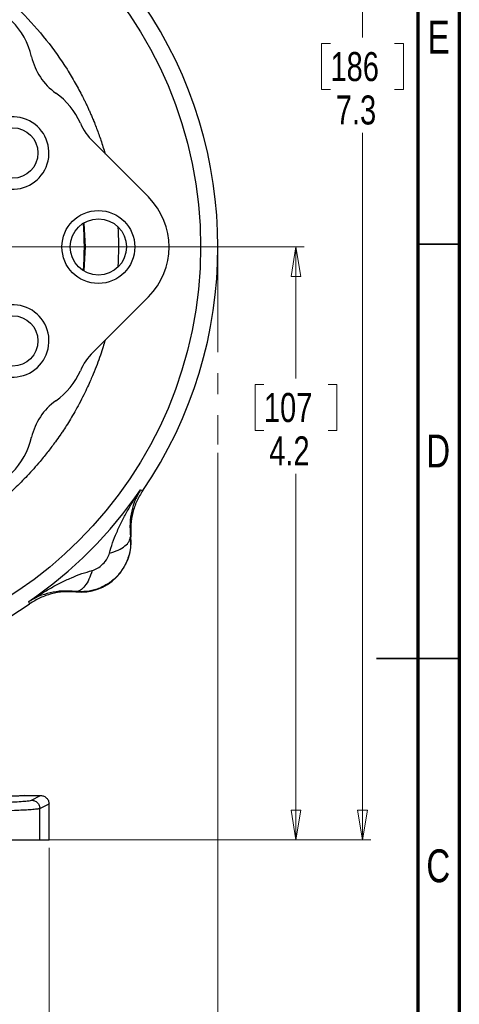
# Model space of a CAD drawing. Header units: inches. Extents: x 0.6 to 16.3, y 0.2 to 11.5.
# Tile 11 of 12: x 14.2 to 16.3, y 4.2 to 8.9. Entities that reach past the tile are written whole.
import ezdxf

# ---------------------------------------------------------------- set-up
doc = ezdxf.new("R2010")
doc.units = ezdxf.units.IN
doc.header["$MEASUREMENT"] = 0
doc.linetypes.add('CENTERX2', pattern=[0.8, 0.5, -0.1, 0.1, -0.1])
doc.styles.add('SLDTEXTSTYLE0', font='TXT', dxfattribs={"width": 0.75})
doc.dimstyles.new('SLDDIMSTYLE0', dxfattribs={"dimtxt": 0.137795, "dimasz": 0.14, "dimexe": 0, "dimexo": 0.0625, "dimgap": 0.034449, "dimtad": 0, "dimdec": 1, "dimlfac": 1.5, "dimrnd": 1e-09, "dimzin": 12, "dimdsep": 46, "dimtxsty": 'SLDTEXTSTYLE0', "dimblk1": 'CLOSED', "dimblk2": 'CLOSED', "dimsah": 1, "dimcen": 0.09, "dimadec": 0, "dimazin": 3, "dimtfac": 1, "dimtdec": 1, "dimtofl": 0, "dimtmove": 0, "dimatfit": 3, "dimldrblk": 'CLOSED', "dimfxl": 0, "dimfrac": 2, "dimtolj": 1, "dimtzin": 12, "dimarcsym": 0})
doc.dimstyles.new('SLDDIMSTYLE1', dxfattribs={"dimtxt": 0.137795, "dimasz": 0.14, "dimexe": 0, "dimexo": 0.0625, "dimgap": 0.034449, "dimtad": 0, "dimtih": 1, "dimtoh": 1, "dimdec": 1, "dimlfac": 1.5, "dimrnd": 1e-09, "dimzin": 12, "dimdsep": 46, "dimtxsty": 'SLDTEXTSTYLE0', "dimblk1": 'CLOSED', "dimblk2": 'CLOSED', "dimsah": 1, "dimcen": 0.09, "dimadec": 0, "dimazin": 3, "dimtfac": 1, "dimtdec": 1, "dimtofl": 0, "dimtmove": 0, "dimatfit": 3, "dimldrblk": 'CLOSED', "dimfxl": 0, "dimfrac": 2, "dimtolj": 1, "dimtzin": 12, "dimarcsym": 0})
doc.dimstyles.new('SLDDIMSTYLE3', dxfattribs={"dimtxt": 0.137795, "dimasz": 0.14, "dimexe": 0, "dimexo": 0.0625, "dimgap": 0.034449, "dimtad": 0, "dimtih": 1, "dimtoh": 1, "dimdec": 1, "dimlfac": 1.5, "dimrnd": 1e-09, "dimzin": 12, "dimdsep": 46, "dimtxsty": 'SLDTEXTSTYLE0', "dimblk1": 'CLOSED', "dimblk2": 'CLOSED', "dimsah": 1, "dimcen": 0.09, "dimadec": 0, "dimazin": 3, "dimtfac": 1, "dimtofl": 0, "dimtmove": 0, "dimatfit": 3, "dimldrblk": 'CLOSED', "dimfxl": 0, "dimfrac": 2, "dimtolj": 1, "dimtzin": 12, "dimarcsym": 0})
doc.dimstyles.new('SLDDIMSTYLE4', dxfattribs={"dimtxt": 0.137795, "dimasz": 0.14, "dimexe": 0, "dimexo": 0.0625, "dimgap": 0.034449, "dimtad": 0, "dimdec": 1, "dimlfac": 1.5, "dimrnd": 1e-09, "dimzin": 12, "dimdsep": 46, "dimtxsty": 'SLDTEXTSTYLE0', "dimblk1": 'CLOSED', "dimblk2": 'CLOSED', "dimsah": 1, "dimcen": 0.09, "dimadec": 0, "dimazin": 3, "dimtfac": 1, "dimtofl": 0, "dimtmove": 0, "dimatfit": 3, "dimldrblk": 'CLOSED', "dimfxl": 0, "dimfrac": 2, "dimtolj": 1, "dimtzin": 12, "dimarcsym": 0})

# ---------------------------------------------------------------- blocks, each defined once
blk = doc.blocks.new('_Closed')
at = {"color": 0, "linetype": 'ByBlock', "lineweight": -2}
for p, q in [((-1, 0.166667), (0, 0)), ((-1, 0.166667), (-1, -0.166667)), ((0, 0), (-1, -0.166667)), ((0, 0), (-1, 0))]:
    blk.add_line(p, q, dxfattribs=at)
blk = doc.blocks.new('_D')
at = {"color": 7, "linetype": 'Continuous', "lineweight": 0}
for p, q in [((15.1908, 6.8228), (15.1908, 3.3316)), ((12.3041, 5.2413), (12.3041, 3.3316)), ((13.3843, 3.5695), (13.3423, 3.5695)), ((13.3423, 3.5695), (13.3423, 3.3507)), ((13.6898, 3.5695), (13.7317, 3.5695)), ((13.7317, 3.5695), (13.7317, 3.3507)), ((12.3041, 3.371), (13.2215, 3.371)), ((15.1908, 3.371), (13.8526, 3.371)), ((13.3423, 3.3507), (13.3843, 3.3507)), ((13.7317, 3.3507), (13.6898, 3.3507))]:
    blk.add_line(p, q, dxfattribs=at)
at = {"color": 7, "linetype": 'Continuous', "lineweight": 18, "xscale": 0.14, "yscale": 0.14, "rotation": 180.0000000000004}
blk.add_blockref('_Closed', (12.3041, 3.371), dxfattribs=at)
at = {"color": 7, "linetype": 'Continuous', "lineweight": 18, "xscale": 0.14, "yscale": 0.14}
blk.add_blockref('_Closed', (15.1908, 3.371), dxfattribs=at)
at = {"color": 7, "linetype": 'Continuous', "lineweight": 18, "char_height": 0.1378, "attachment_point": 1, "style": 'SLDTEXTSTYLE0'}
for s, insert in [('110', (13.3843, 3.5283)), ('4.3', (13.4098, 3.3222))]:
    blk.add_mtext(s, dxfattribs=dict(at, insert=insert))
blk = doc.blocks.new('_D_1')
at = {"color": 7, "linetype": 'Continuous', "lineweight": 0}
for p, q in [((13.9416, 9.8549), (15.9177, 9.8549)), ((15.8784, 9.8549), (15.8784, 8.7966)), ((15.7257, 8.7686), (15.6837, 8.7686)), ((15.6837, 8.7686), (15.6837, 8.5498)), ((16.0311, 8.7686), (16.0731, 8.7686)), ((16.0731, 8.7686), (16.0731, 8.5498)), ((15.6837, 8.5498), (15.7257, 8.5498)), ((16.0731, 8.5498), (16.0311, 8.5498)), ((15.8784, 4.9851), (15.8784, 8.3437)), ((14.383, 4.9851), (15.9177, 4.9851))]:
    blk.add_line(p, q, dxfattribs=at)
at = {"color": 7, "linetype": 'Continuous', "lineweight": 18, "xscale": 0.14, "yscale": 0.14}
for p, rotation in [((15.8784, 9.8549), 90.0000000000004), ((15.8784, 4.9851), 270.0000000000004)]:
    blk.add_blockref('_Closed', p, dxfattribs=dict(at, rotation=rotation))
at = {"color": 7, "linetype": 'Continuous', "lineweight": 18, "char_height": 0.1378, "attachment_point": 1, "style": 'SLDTEXTSTYLE0'}
for s, insert in [('186', (15.7257, 8.7275)), ('7.3', (15.7511, 8.5213))]:
    blk.add_mtext(s, dxfattribs=dict(at, insert=insert))
blk = doc.blocks.new('_D_3')
at = {"color": 7, "linetype": 'Continuous', "lineweight": 0}
for p, q in [((13.7187, 7.8015), (15.6013, 7.8015)), ((15.5619, 7.8015), (15.5619, 7.1767)), ((15.4092, 7.1487), (15.3672, 7.1487)), ((15.3672, 7.1487), (15.3672, 6.93)), ((15.7146, 7.1487), (15.7566, 7.1487)), ((15.7566, 7.1487), (15.7566, 6.93)), ((15.3672, 6.93), (15.4092, 6.93)), ((15.7566, 6.93), (15.7146, 6.93)), ((15.5619, 4.9851), (15.5619, 6.7238)), ((14.383, 4.9851), (15.6013, 4.9851))]:
    blk.add_line(p, q, dxfattribs=at)
at = {"color": 7, "linetype": 'Continuous', "lineweight": 18, "xscale": 0.14, "yscale": 0.14}
for p, rotation in [((15.5619, 7.8015, -0.2449), 90.0000000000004), ((15.5619, 4.9851, -0.2449), 270.0000000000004)]:
    blk.add_blockref('_Closed', p, dxfattribs=dict(at, rotation=rotation))
at = {"color": 7, "linetype": 'Continuous', "lineweight": 18, "char_height": 0.1378, "attachment_point": 1, "style": 'SLDTEXTSTYLE0'}
for s, insert in [('107', (15.4092, 7.1076)), ('4.2', (15.4346, 6.9015))]:
    blk.add_mtext(s, dxfattribs=dict(at, insert=insert))
blk = doc.blocks.new('_D_5')
at = {"color": 7, "linetype": 'Continuous', "lineweight": 0}
for p, q in [((12.3041, 5.2413), (12.3041, 3.8434)), ((14.3875, 4.9458), (14.3875, 3.8434)), ((13.9029, 4.0812), (13.861, 4.0812)), ((13.861, 4.0812), (13.861, 3.8625)), ((14.1066, 4.0812), (14.1486, 4.0812)), ((14.1486, 4.0812), (14.1486, 3.8625)), ((12.3041, 3.8828), (13.7401, 3.8828)), ((13.861, 3.8625), (13.9029, 3.8625)), ((14.1486, 3.8625), (14.1066, 3.8625)), ((14.3875, 3.8828), (14.2694, 3.8828))]:
    blk.add_line(p, q, dxfattribs=at)
at = {"color": 7, "linetype": 'Continuous', "lineweight": 18, "xscale": 0.14, "yscale": 0.14, "rotation": 180.0000000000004}
blk.add_blockref('_Closed', (12.3041, 3.8828, -0.2449), dxfattribs=at)
at = {"color": 7, "linetype": 'Continuous', "lineweight": 18, "xscale": 0.14, "yscale": 0.14}
blk.add_blockref('_Closed', (14.3875, 3.8828, -0.2449), dxfattribs=at)
at = {"color": 7, "linetype": 'Continuous', "lineweight": 18, "char_height": 0.1378, "attachment_point": 1, "style": 'SLDTEXTSTYLE0'}
for s, insert in [('79', (13.9029, 4.0401)), ('3.1', (13.8775, 3.8339))]:
    blk.add_mtext(s, dxfattribs=dict(at, insert=insert))

msp = doc.modelspace()

# ---------------------------------------------------------------- linework, layer by layer
at = {"color": 7, "linetype": 'Continuous', "lineweight": 70}
for p, q in [((16.3386, 11.4961), (16.3386, 0.1969)), ((16.1417, 11.2992), (16.1417, 0.3937))]:
    msp.add_line(p, q, dxfattribs=at)
at = {"color": 7, "linetype": 'Continuous', "lineweight": 25}
for p, q in [((14.8598, 8.039), (14.5968, 8.302)), ((14.5968, 7.3011), (14.8598, 7.5641)), ((14.8219, 6.6474), (14.8276, 6.6457)), ((14.8276, 6.6457), (14.8334, 6.6439)), ((14.7748, 6.4248), (14.7769, 6.4247)), ((14.5143, 6.1621), (14.5142, 6.1642)), ((14.2933, 6.1114), (14.2915, 6.1171)), ((14.295, 6.1056), (14.2933, 6.1114)), ((14.2731, 5.1948), (14.3475, 5.1948)), ((14.3037, 5.1729), (14.3475, 5.1948)), ((14.3436, 5.1329), (14.3875, 5.1548)), ((14.3875, 4.9851), (14.3875, 5.1548)), ((14.3436, 4.9851), (14.3436, 5.1329)), ((13.5114, 4.9851), (14.3436, 4.9851)), ((14.3436, 4.9851), (14.3875, 4.9851))]:
    msp.add_line(p, q, dxfattribs=at)
at = {"color": 8, "linetype": 'Continuous', "lineweight": 25}
for p, q in [((14.5526, 7.9132), (14.5599, 7.8015)), ((14.5599, 7.8015), (14.5526, 7.6901))]:
    msp.add_line(p, q, dxfattribs=at)
at = {"color": 7, "linetype": 'Continuous', "lineweight": 35}
for p, q in [((16.1417, 7.815), (16.3386, 7.815)), ((16.3386, 5.8465), (15.9449, 5.8465)), ((16.1417, 5.8465), (16.3386, 5.8465))]:
    msp.add_line(p, q, dxfattribs=at)
at = {"color": 7, "linetype": 'CENTERX2', "lineweight": 18}
msp.add_line((15.1908, 7.8015), (15.1908, 6.8621), dxfattribs=at)
at = {"color": 7, "linetype": 'Continuous', "lineweight": 25}
for centre, radius in [((13.1375, 7.8015), 1.9709), ((14.2153, 8.248), 0.1197), ((14.6221, 7.8015), 0.1732), ((14.6221, 7.8015), 0.1339), ((14.2153, 7.3551), 0.1197)]:
    msp.add_circle(centre, radius, dxfattribs=at)
for centre, radius, start, end in [((13.9641, 8.6282), 0.3491, 12.7863, 77.2137), ((13.1375, 7.8015), 2.0533, 325.6839, 34.3161), ((14.5883, 8.7698), 0.2909, 192.7863, 234.5938), ((14.2175, 8.2482), 0.3491, 23.9149, 54.5938), ((14.2153, 8.248), 0.172, 262.0012, 142.9988), ((14.8025, 8.5076), 0.2909, 203.9149, 225), ((14.6224, 7.8015), 0.3358, 315, 45), ((13.1375, 7.8015), 1.4181, 355.4128, 4.5872), ((14.2153, 7.3551), 0.172, 217.0012, 97.9988), ((14.8025, 7.0954), 0.2909, 135, 156.0851), ((14.2175, 7.3549), 0.3491, 305.4062, 336.0851), ((14.5883, 6.8332), 0.2909, 125.4062, 167.2137), ((13.9641, 6.9749), 0.3491, 282.7863, 347.2137), ((13.1375, 7.8015), 2.0419, 304.4163, 325.5837), ((14.5371, 6.4019), 0.2409, 264.5811, 5.4189), ((13.1375, 7.8015), 2.0533, 297.884, 304.3161)]:
    msp.add_arc(centre, radius, start, end, dxfattribs=at)
at = {"color": 8, "linetype": 'Continuous', "lineweight": 25}
for points, knots in [([(13.5808, 9.318), (13.5831, 9.3174), (13.6093, 9.3102), (13.6528, 9.2955), (13.705, 9.2764), (13.746, 9.2598), (13.7852, 9.2429), (13.8318, 9.2212), (13.8871, 9.193), (13.9504, 9.1572), (14.003, 9.124), (14.0421, 9.0972), (14.0654, 9.0806), (14.087, 9.0647), (14.1068, 9.0496), (14.1249, 9.0352), (14.1408, 9.0223), (14.1549, 9.0105), (14.1692, 8.9984), (14.1861, 8.9836), (14.2067, 8.9651), (14.2307, 8.9425), (14.2898, 8.8845), (14.3754, 8.7882), (14.4575, 8.6728), (14.5122, 8.5818), (14.5381, 8.5336), (14.5536, 8.5027), (14.5609, 8.4878), (14.5683, 8.4724), (14.5757, 8.4562), (14.5833, 8.4394), (14.5909, 8.4218), (14.5961, 8.4094), (14.6001, 8.3995), (14.6055, 8.3864), (14.6176, 8.3554), (14.6353, 8.3065), (14.6475, 8.2663), (14.654, 8.2448)], [0, 0, 0, 0, 0.004443, 0.051526, 0.087043, 0.109718, 0.135426, 0.167876, 0.207068, 0.253002, 0.305678, 0.324895, 0.342959, 0.35987, 0.375628, 0.390234, 0.403686, 0.41433, 0.425157, 0.439313, 0.456798, 0.477612, 0.501756, 0.613628, 0.721335, 0.769607, 0.814882, 0.824881, 0.835294, 0.846123, 0.857366, 0.869025, 0.881099, 0.893587, 0.894512, 0.901431, 0.920327, 0.957587, 1, 1, 1, 1]), ([(14.7145, 7.8982), (14.7146, 7.8964), (14.7161, 7.8767), (14.7172, 7.8444), (14.7175, 7.814), (14.7176, 7.8015)], [0, 0, 0, 0, 0.056626, 0.612026, 1, 1, 1, 1]), ([(14.7176, 7.8015), (14.7175, 7.7915), (14.7173, 7.7652), (14.7165, 7.7339), (14.7149, 7.7128), (14.7145, 7.7078)], [0, 0, 0, 0, 0.322323, 0.838781, 1, 1, 1, 1]), ([(14.654, 7.3582), (14.6509, 7.3479), (14.6439, 7.3241), (14.6313, 7.2859), (14.6156, 7.2423), (14.6001, 7.203), (14.5849, 7.1675), (14.5702, 7.1349), (14.5521, 7.0972), (14.5318, 7.0578), (14.5106, 7.0194), (14.4901, 6.9847), (14.4704, 6.9529), (14.4539, 6.9276), (14.4366, 6.9021), (14.4146, 6.8709), (14.3832, 6.829), (14.3486, 6.7862), (14.3152, 6.7478), (14.2848, 6.7148), (14.2443, 6.6732), (14.1918, 6.6235), (14.1254, 6.5674), (14.0596, 6.5176), (14.004, 6.4799), (13.9566, 6.4502), (13.9115, 6.4237), (13.8615, 6.3967), (13.8134, 6.3731), (13.7742, 6.3552), (13.744, 6.3424), (13.7195, 6.3324), (13.6967, 6.3236), (13.673, 6.3149), (13.6482, 6.3061), (13.6223, 6.2976), (13.5999, 6.2904), (13.5859, 6.2866), (13.581, 6.2852)], [0, 0, 0, 0, 0.0204777, 0.046999, 0.0762579, 0.1082541, 0.1269666, 0.1495342, 0.1759567, 0.2062338, 0.2335437, 0.2590142, 0.2826455, 0.3044376, 0.3163674, 0.3409034, 0.3768736, 0.4155977, 0.4451253, 0.4734072, 0.5004434, 0.5553228, 0.6102014, 0.6650788, 0.7116923, 0.7374645, 0.7710753, 0.8107982, 0.8452599, 0.8725062, 0.8925362, 0.9073358, 0.9227347, 0.938733, 0.9553307, 0.9725276, 0.9903238, 1, 1, 1, 1])]:
    msp.add_open_spline(points, degree=3, knots=knots, dxfattribs=at)
at = {"color": 7, "linetype": 'Continuous', "lineweight": 25}
for points, knots in [([(14.6752, 6.3462), (14.6798, 6.3625), (14.6893, 6.3965), (14.7096, 6.4466), (14.7332, 6.4968), (14.7595, 6.546), (14.7887, 6.5961), (14.8102, 6.6294), (14.8219, 6.6474)], [0, 0, 0, 0, 0.148634, 0.307878, 0.478548, 0.643401, 0.80656, 1, 1, 1, 1]), ([(14.8219, 6.6474), (14.8133, 6.6318), (14.796, 6.6006), (14.7798, 6.5475), (14.7704, 6.4904), (14.7733, 6.4464), (14.7748, 6.4248)], [0, 0, 0, 0, 0.257956, 0.513515, 0.761774, 1, 1, 1, 1]), ([(14.8334, 6.6439), (14.8233, 6.6275), (14.8032, 6.5946), (14.7845, 6.5396), (14.7743, 6.4825), (14.776, 6.4439), (14.7769, 6.4247)], [0, 0, 0, 0, 0.250012, 0.500009, 0.750001, 1, 1, 1, 1]), ([(14.7748, 6.4248), (14.7754, 6.4077), (14.7768, 6.3732), (14.7644, 6.3219), (14.7415, 6.2736), (14.7078, 6.2313), (14.6654, 6.1975), (14.6172, 6.1746), (14.5658, 6.1622), (14.5313, 6.1636), (14.5142, 6.1642)], [0, 0, 0, 0, 0.122322, 0.246322, 0.37215, 0.499945, 0.627684, 0.753512, 0.877568, 1, 1, 1, 1]), ([(14.6752, 6.3462), (14.6895, 6.351), (14.7181, 6.3605), (14.75, 6.3804), (14.7712, 6.4025), (14.7736, 6.4174), (14.7748, 6.4248)], [0, 0, 0, 0, 0.2499965, 0.4999879, 0.7499923, 1, 1, 1, 1]), ([(14.5928, 6.2638), (14.6013, 6.2669), (14.62, 6.2739), (14.6445, 6.2945), (14.6651, 6.319), (14.6721, 6.3377), (14.6752, 6.3462)], [0, 0, 0, 0, 0.227293, 0.500056, 0.772829, 1, 1, 1, 1]), ([(14.2915, 6.1171), (14.3082, 6.1279), (14.3414, 6.1494), (14.3916, 6.1787), (14.4421, 6.2058), (14.4924, 6.2294), (14.5425, 6.2497), (14.5764, 6.2592), (14.5928, 6.2638)], [0, 0, 0, 0, 0.178546, 0.356596, 0.521452, 0.692119, 0.851365, 1, 1, 1, 1]), ([(14.5928, 6.2638), (14.588, 6.2495), (14.5784, 6.2209), (14.5585, 6.189), (14.5365, 6.1678), (14.5216, 6.1654), (14.5142, 6.1642)], [0, 0, 0, 0, 0.2500076, 0.5000119, 0.7500034, 1, 1, 1, 1]), ([(14.5142, 6.1642), (14.4926, 6.1657), (14.4486, 6.1686), (14.3915, 6.1592), (14.3383, 6.143), (14.3072, 6.1257), (14.2915, 6.1171)], [0, 0, 0, 0, 0.238226, 0.486486, 0.742044, 1, 1, 1, 1]), ([(14.5143, 6.1621), (14.495, 6.163), (14.4565, 6.1647), (14.3994, 6.1545), (14.3444, 6.1358), (14.3115, 6.1157), (14.295, 6.1056)], [0, 0, 0, 0, 0.249999, 0.499991, 0.749987, 1, 1, 1, 1]), ([(14.2731, 5.1948), (14.2713, 5.1943), (14.2685, 5.1937), (14.2516, 5.1928), (14.2341, 5.1923), (14.2124, 5.1918), (14.1808, 5.1914), (14.1397, 5.1911), (14.1092, 5.1914), (14.0952, 5.1915)], [0, 0, 0, 0, 0.199132, 0.306323, 0.41578, 0.52523, 0.632399, 0.831468, 1, 1, 1, 1]), ([(14.3475, 5.1948), (14.3503, 5.1946), (14.3558, 5.1943), (14.3658, 5.1909), (14.3766, 5.1836), (14.3856, 5.1706), (14.3869, 5.1601), (14.3875, 5.1548)], [0, 0, 0, 0, 0.136271, 0.265338, 0.500864, 0.74927, 1, 1, 1, 1]), ([(13.5114, 5.1532), (13.5427, 5.1532), (13.6063, 5.1533), (13.7015, 5.1538), (13.7969, 5.1545), (13.8899, 5.1557), (13.9783, 5.1571), (14.0591, 5.1589), (14.1304, 5.1609), (14.1904, 5.1631), (14.238, 5.1655), (14.2725, 5.168), (14.2954, 5.1704), (14.3009, 5.1721), (14.3037, 5.1729)], [0, 0, 0, 0, 0.078006, 0.158263, 0.240636, 0.326189, 0.412689, 0.499946, 0.587198, 0.673709, 0.75929, 0.841676, 0.921963, 1, 1, 1, 1]), ([(14.3436, 5.1329), (14.3421, 5.1324), (14.3392, 5.1314), (14.3298, 5.13), (14.318, 5.1287), (14.3042, 5.1276), (14.2892, 5.1265), (14.2672, 5.1252), (14.2352, 5.1236), (14.1896, 5.1219), (14.1397, 5.1203), (14.0781, 5.1187), (14.0024, 5.1172), (13.9107, 5.1157), (13.7985, 5.1144), (13.6649, 5.1134), (13.5621, 5.1133), (13.5114, 5.1132)], [0, 0, 0, 0, 0.048658, 0.093908, 0.135749, 0.174181, 0.209204, 0.240817, 0.310205, 0.376572, 0.439917, 0.50024, 0.587106, 0.672556, 0.756588, 0.879882, 1, 1, 1, 1])]:
    msp.add_open_spline(points, degree=3, knots=knots, dxfattribs=at)
msp.add_open_spline([(14.3037, 5.1729), (14.3089, 5.1723), (14.3193, 5.1711), (14.3325, 5.1618), (14.3418, 5.1486), (14.343, 5.1382), (14.3436, 5.1329)], degree=3, dxfattribs=at)

# ---------------------------------------------------------------- texts
at = {"color": 7, "linetype": 'Continuous', "lineweight": 0, "char_height": 0.1562, "attachment_point": 2, "style": 'SLDTEXTSTYLE0'}
for s, insert in [('E', (16.2405, 8.8761)), ('D', (16.2383, 6.9101)), ('C', (16.2385, 4.9391))]:
    msp.add_mtext(s, dxfattribs=dict(at, insert=insert))

# ---------------------------------------------------------------- dimensions: what is measured, and where the dimension line sits
at = {"color": 7, "linetype": 'Continuous', "lineweight": 18}
for base, p1, dimstyle, picture, middle in [((15.8784, 4.9851), (13.9023, 9.8549), 'SLDDIMSTYLE1', '_D_1', (15.8784, 8.5701)), ((15.5619, 4.9851), (13.6794, 7.8015), 'SLDDIMSTYLE3', '_D_3', (15.5619, 6.9503))]:
    dim = msp.add_linear_dim(base=base, p1=p1, p2=(14.3436, 4.9851), angle=90, dimstyle=dimstyle, dxfattribs=at)
    dim.commit()
    dim.dimension.update_dxf_attribs({"geometry": picture, "text_midpoint": middle, "dimtype": 160})
for base, p1, p2, dimstyle, picture, middle in [((12.3041, 3.371), (15.1908, 6.8621), (12.3041, 5.2807), 'SLDDIMSTYLE0', '_D', (13.537, 3.371)), ((14.3875, 3.8828), (12.3041, 5.2807), (14.3875, 4.9851), 'SLDDIMSTYLE4', '_D_5', (14.0048, 3.8828))]:
    dim = msp.add_linear_dim(base=base, p1=p1, p2=p2, dimstyle=dimstyle, dxfattribs=at)
    dim.commit()
    dim.dimension.update_dxf_attribs({"geometry": picture, "text_midpoint": middle, "dimtype": 160})

doc.saveas('drawing.dxf')
